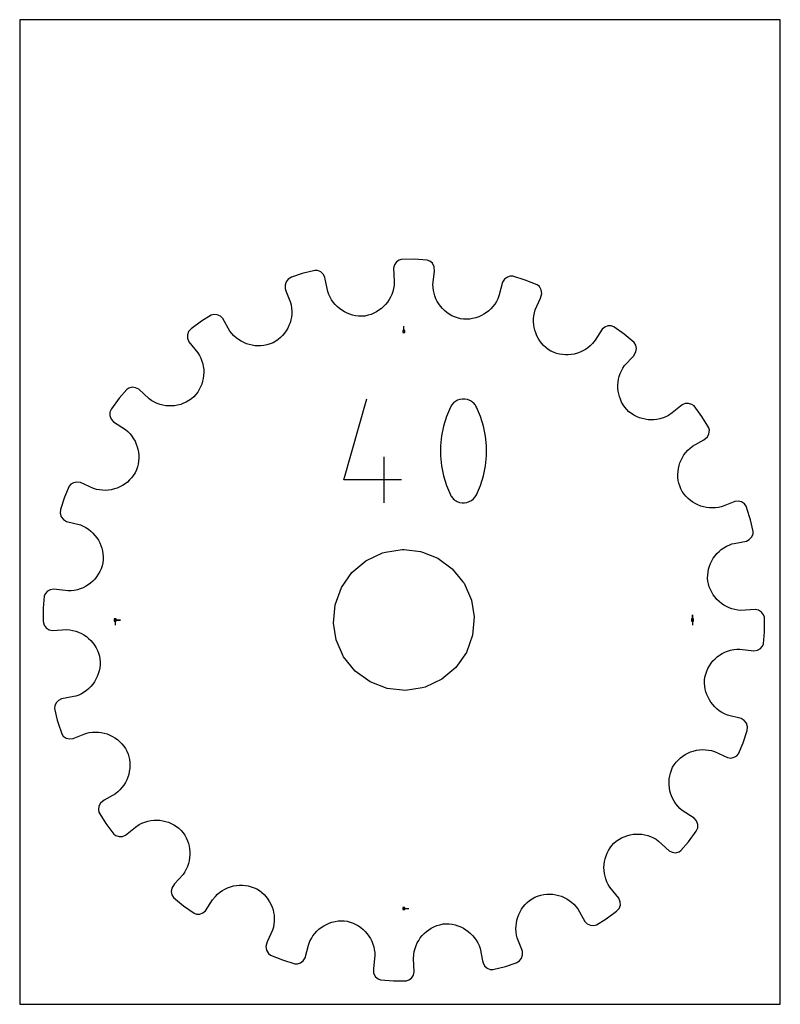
# Model space of a CAD drawing. Extents: x 0 to 216, y 0 to 279.
import ezdxf

# ---------------------------------------------------------------- set-up
doc = ezdxf.new("R2010")
doc.units = 0

msp = doc.modelspace()

# ---------------------------------------------------------------- linework, layer by layer
at = {"layer": 'annotation', "color": 1}
for p, q in [((109.051908, 190.959435), (109.051908, 192.388185)), ((92.012088, 148.860499), (98.551373, 171.794228)), ((123.128209, 170.631632), (122.653787, 170.092166)), ((123.680669, 171.072299), (123.128209, 170.631632)), ((124.295458, 171.408946), (123.680669, 171.072299)), ((124.956869, 171.636352), (124.295458, 171.408946)), ((125.649194, 171.749296), (124.956869, 171.636352)), ((126.356724, 171.742558), (125.649194, 171.749296)), ((127.063753, 171.610917), (126.356724, 171.742558)), ((127.754571, 171.349153), (127.063753, 171.610917)), ((128.019027, 171.210183), (127.754571, 171.349153)), ((127.754571, 171.349153), (127.754571, 171.349153)), ((128.272798, 171.050558), (128.019027, 171.210183)), ((128.514652, 170.871542), (128.272798, 171.050558)), ((128.743354, 170.674398), (128.514652, 170.871542)), ((128.957672, 170.460389), (128.743354, 170.674398)), ((129.156374, 170.230778), (128.957672, 170.460389)), ((122.273112, 169.459122), (121.142682, 166.800796)), ((122.653787, 170.092166), (122.273112, 169.459122)), ((122.273112, 169.459122), (122.273112, 169.459122)), ((129.338227, 169.98683), (129.156374, 170.230778)), ((129.501996, 169.729806), (129.338227, 169.98683)), ((129.646451, 169.460971), (129.501996, 169.729806)), ((130.78236, 166.797166), (129.646451, 169.460971)), ((129.646451, 169.460971), (129.646451, 169.460971)), ((121.142682, 166.800796), (120.29486, 164.065376)), ((131.634291, 164.057636), (130.78236, 166.797166)), ((120.29486, 164.065376), (119.729645, 161.274673)), ((132.202246, 161.264194), (131.634291, 164.057636)), ((119.729645, 161.274673), (119.447038, 158.4505)), ((132.486223, 158.438651), (132.202246, 161.264194)), ((119.447038, 158.4505), (119.447038, 155.614668)), ((132.486223, 155.602818), (132.486223, 158.438651)), ((103.478028, 142.30457), (103.478028, 155.401633)), ((119.447038, 155.614668), (119.729645, 152.788987)), ((132.202246, 152.778508), (132.486223, 155.602818)), ((119.729645, 152.788987), (120.29486, 149.995271)), ((131.634291, 149.987531), (132.202246, 152.778508)), ((108.38619, 148.860499), (92.012088, 148.860499)), ((120.29486, 149.995271), (121.142682, 147.25533)), ((130.78236, 147.2517), (131.634291, 149.987531)), ((121.142682, 147.25533), (122.273112, 144.590977)), ((129.646451, 144.592826), (130.78236, 147.2517)), ((122.273112, 144.590977), (122.273112, 144.590977)), ((122.273112, 144.590977), (122.417041, 144.322677)), ((122.417041, 144.322677), (122.579601, 144.066935)), ((122.579601, 144.066935), (122.760106, 143.824526)), ((122.760106, 143.824526), (122.957872, 143.596227)), ((122.957872, 143.596227), (123.172213, 143.382814)), ((123.172213, 143.382814), (123.402445, 143.185064)), ((123.402445, 143.185064), (123.647883, 143.003752)), ((123.647883, 143.003752), (123.907841, 142.839655)), ((123.907841, 142.839655), (124.181636, 142.693549)), ((124.181636, 142.693549), (124.181636, 142.693549)), ((124.181636, 142.693549), (124.867012, 142.437337)), ((126.964786, 142.421469), (127.624957, 142.649801)), ((127.624957, 142.649801), (128.239099, 142.986293)), ((128.239099, 142.986293), (128.791323, 143.425755)), ((128.791323, 143.425755), (129.265737, 143.962996)), ((129.265737, 143.962996), (129.646451, 144.592826)), ((129.646451, 144.592826), (129.646451, 144.592826)), ((124.867012, 142.437337), (125.569923, 142.310047)), ((125.569923, 142.310047), (126.274478, 142.306488)), ((126.274478, 142.306488), (126.964786, 142.421469)), ((27.144382, 109.051908), (28.573132, 109.051908)), ((27.144382, 109.051908), (28.573132, 109.051908)), ((28.573132, 109.051908), (27.144382, 109.051908)), ((27.144382, 109.051908), (27.144382, 107.623158)), ((190.959435, 109.051908), (190.959435, 110.480658)), ((190.959435, 109.051908), (190.959435, 110.480658)), ((190.959435, 110.480658), (190.959435, 109.051908)), ((190.959435, 109.051908), (190.959435, 107.623158)), ((109.051908, 27.144382), (110.480658, 27.144382))]:
    msp.add_line(p, q, dxfattribs=at)
at = {"layer": 'boundary', "color": 5}
for p, q in [((106.357188, 209.847677), (106.097206, 208.88107)), ((106.918877, 210.646445), (106.357188, 209.847677)), ((107.690297, 211.200627), (106.918877, 210.646445)), ((108.316122, 211.397854), (107.690297, 211.200627)), ((112.007266, 211.436317), (108.316122, 211.397854)), ((115.690053, 211.184952), (112.007266, 211.436317)), ((116.387554, 210.920202), (115.690053, 211.184952)), ((117.131107, 210.276567), (116.387554, 210.920202)), ((117.634733, 209.300976), (117.131107, 210.276567)), ((80.224227, 207.338126), (77.147447, 206.303324)), ((83.804152, 208.237609), (80.224227, 207.338126)), ((84.549344, 208.200872), (83.804152, 208.237609)), ((85.455806, 207.818905), (84.549344, 208.200872)), ((86.179901, 207.154709), (85.455806, 207.818905)), ((86.589128, 206.365811), (86.179901, 207.154709)), ((106.097206, 208.88107), (106.292604, 205.207564)), ((117.29808, 204.297562), (117.721563, 207.939365)), ((117.721563, 207.939365), (117.634733, 209.300976)), ((75.628877, 205.014745), (75.341369, 204.081423)), ((75.341369, 204.081423), (75.392871, 203.081911)), ((76.191536, 205.780282), (75.628877, 205.014745)), ((77.147447, 206.303324), (76.191536, 205.780282)), ((86.739365, 205.778523), (86.589128, 206.365811)), ((87.42592, 202.283934), (86.739365, 205.778523)), ((106.292604, 205.207564), (106.253101, 203.949648)), ((117.335469, 203.420135), (117.29808, 204.297562)), ((137.090738, 204.908174), (136.141386, 201.353995)), ((137.636425, 205.746686), (137.090738, 204.908174)), ((138.41794, 206.3335), (137.636425, 205.746686)), ((139.232808, 206.622774), (138.41794, 206.3335)), ((139.978733, 206.61607), (139.232808, 206.622774)), ((143.501194, 205.512085), (139.978733, 206.61607)), ((146.926119, 204.135072), (143.501194, 205.512085)), ((147.507544, 203.667504), (146.926119, 204.135072)), ((75.392871, 203.081911), (75.583654, 202.506514)), ((75.583654, 202.506514), (76.893435, 199.194721)), ((87.724566, 201.455901), (87.42592, 202.283934)), ((88.089232, 200.668622), (87.724566, 201.455901)), ((105.609965, 201.45923), (105.261834, 200.688976)), ((105.893378, 202.261927), (105.609965, 201.45923)), ((106.1089, 203.093377), (105.893378, 202.261927)), ((106.253101, 203.949648), (106.1089, 203.093377)), ((117.447616, 202.561284), (117.335469, 203.420135)), ((117.601724, 201.822147), (117.447616, 202.561284)), ((117.846497, 201.007576), (117.601724, 201.822147)), ((136.141386, 201.353995), (135.71514, 200.16981)), ((148.039623, 202.709808), (147.507544, 203.667504)), ((147.855153, 200.420356), (148.193257, 201.742164)), ((148.193257, 201.742164), (148.039623, 202.709808)), ((76.893435, 199.194721), (77.065157, 198.440211)), ((77.065157, 198.440211), (77.192293, 197.581206)), ((88.515598, 199.923697), (88.089232, 200.668622)), ((89.000158, 199.224561), (88.515598, 199.923697)), ((89.538986, 198.573365), (89.000158, 199.224561)), ((90.12785, 197.972416), (89.538986, 198.573365)), ((103.858629, 198.604927), (103.282021, 197.998117)), ((104.382885, 199.258052), (103.858629, 198.604927)), ((104.851824, 199.954269), (104.382885, 199.258052)), ((105.261834, 200.688976), (104.851824, 199.954269)), ((118.157486, 200.221479), (117.846497, 201.007576)), ((118.532056, 199.468344), (118.157486, 200.221479)), ((118.967004, 198.750674), (118.532056, 199.468344)), ((119.4599, 198.073614), (118.967004, 198.750674)), ((134.851302, 198.675728), (134.33379, 198.000024)), ((135.313274, 199.400062), (134.851302, 198.675728)), ((135.71514, 200.16981), (135.313274, 199.400062)), ((146.326847, 197.087444), (147.855153, 200.420356)), ((54.389967, 195.58113), (51.63987, 193.856253)), ((55.109992, 195.77677), (54.389967, 195.58113)), ((56.089866, 195.693421), (55.109992, 195.77677)), ((56.983635, 195.285447), (56.089866, 195.693421)), ((77.22284, 195.872953), (77.129742, 195.032541)), ((77.192293, 197.581206), (77.244222, 196.723936)), ((77.244222, 196.723936), (77.22284, 195.872953)), ((90.763228, 197.424411), (90.12785, 197.972416)), ((91.441083, 196.932293), (90.763228, 197.424411)), ((92.15788, 196.498775), (91.441083, 196.932293)), ((92.909261, 196.125478), (92.15788, 196.498775)), ((93.691575, 195.815903), (92.909261, 196.125478)), ((94.501037, 195.572138), (93.691575, 195.815903)), ((99.719818, 195.775596), (98.893149, 195.517799)), ((100.512437, 196.100134), (99.719818, 195.775596)), ((101.268041, 196.488282), (100.512437, 196.100134)), ((101.983412, 196.935995), (101.268041, 196.488282)), ((102.655967, 197.440598), (101.983412, 196.935995)), ((103.282021, 197.998117), (102.655967, 197.440598)), ((120.007099, 197.43914), (119.4599, 198.073614)), ((120.606576, 196.852169), (120.007099, 197.43914)), ((121.255047, 196.316021), (120.606576, 196.852169)), ((121.949462, 195.833881), (121.255047, 196.316021)), ((122.687233, 195.410206), (121.949462, 195.833881)), ((131.786378, 195.826761), (131.050251, 195.427597)), ((132.486735, 196.285996), (131.786378, 195.826761)), ((133.147521, 196.802815), (132.486735, 196.285996)), ((133.764516, 197.374959), (133.147521, 196.802815)), ((134.33379, 198.000024), (133.764516, 197.374959)), ((145.932378, 195.389794), (146.09128, 196.241458)), ((146.09128, 196.241458), (146.326847, 197.087444)), ((51.63987, 193.856253), (48.656577, 191.684355)), ((57.703574, 194.576059), (56.983635, 195.285447)), ((59.674132, 191.03791), (57.703574, 194.576059)), ((76.736078, 193.400496), (76.439333, 192.617401)), ((76.967108, 194.206886), (76.736078, 193.400496)), ((77.129742, 195.032541), (76.967108, 194.206886)), ((95.333662, 195.397105), (94.501037, 195.572138)), ((96.18587, 195.293528), (95.333662, 195.397105)), ((97.053169, 195.263094), (96.18587, 195.293528)), ((97.931842, 195.308602), (97.053169, 195.263094)), ((98.893149, 195.517799), (97.931842, 195.308602)), ((123.465423, 195.04811), (122.687233, 195.410206)), ((124.281137, 194.751484), (123.465423, 195.04811)), ((125.131199, 194.523565), (124.281137, 194.751484)), ((126.005058, 194.427176), (125.131199, 194.523565)), ((126.872354, 194.408158), (126.005058, 194.427176)), ((127.728247, 194.463069), (126.872354, 194.408158)), ((128.569029, 194.590141), (127.728247, 194.463069)), ((129.487033, 194.818818), (128.569029, 194.590141)), ((130.282506, 195.090807), (129.487033, 194.818818)), ((131.050251, 195.427597), (130.282506, 195.090807)), ((145.838424, 193.687809), (145.848628, 194.537079)), ((145.899873, 192.845489), (145.838424, 193.687809)), ((145.848628, 194.537079), (145.932378, 195.389794)), ((146.031261, 192.014855), (145.899873, 192.845489)), ((47.908784, 190.891735), (47.61068, 189.989891)), ((48.656577, 191.684355), (47.908784, 190.891735)), ((60.214079, 190.342969), (59.674132, 191.03791)), ((60.804286, 189.706601), (60.214079, 190.342969)), ((75.171606, 190.450545), (74.629759, 189.803255)), ((75.655446, 191.138017), (75.171606, 190.450545)), ((76.078564, 191.861762), (75.655446, 191.138017)), ((76.439333, 192.617401), (76.078564, 191.861762)), ((146.200151, 191.296406), (146.031261, 192.014855)), ((146.459647, 190.500415), (146.200151, 191.296406)), ((146.784344, 189.728123), (146.459647, 190.500415)), ((165.339566, 191.552091), (163.338367, 188.465198)), ((166.117951, 192.18132), (165.339566, 191.552091)), ((166.923699, 192.494306), (166.117951, 192.18132)), ((167.906655, 192.520868), (166.923699, 192.494306)), ((168.614142, 192.284138), (167.906655, 192.520868)), ((171.622941, 190.145588), (168.614142, 192.284138)), ((174.45465, 187.777479), (171.622941, 190.145588)), ((47.61068, 189.989891), (47.625475, 189.013329)), ((47.625475, 189.013329), (48.031551, 187.96665)), ((48.031551, 187.96665), (50.611716, 184.845287)), ((61.43959, 189.130487), (60.804286, 189.706601)), ((62.116419, 188.615049), (61.43959, 189.130487)), ((62.830319, 188.161894), (62.116419, 188.615049)), ((63.575996, 187.772464), (62.830319, 188.161894)), ((64.349559, 187.447972), (63.575996, 187.772464)), ((65.146261, 187.189493), (64.349559, 187.447972)), ((71.098871, 187.373605), (70.165423, 187.09639)), ((71.913667, 187.70339), (71.098871, 187.373605)), ((72.670838, 188.146628), (71.913667, 187.70339)), ((73.377228, 188.647118), (72.670838, 188.146628)), ((74.031095, 189.200614), (73.377228, 188.647118)), ((74.629759, 189.803255), (74.031095, 189.200614)), ((147.172794, 188.984145), (146.784344, 189.728123)), ((147.624015, 188.274311), (147.172794, 188.984145)), ((148.135382, 187.60085), (147.624015, 188.274311)), ((148.706239, 186.970191), (148.135382, 187.60085)), ((162.567258, 187.470975), (161.947129, 186.863022)), ((163.338367, 188.465198), (162.567258, 187.470975)), ((174.890165, 187.037903), (174.45465, 187.777479)), ((50.611716, 184.845287), (51.062288, 184.089799)), ((65.962164, 186.998192), (65.146261, 187.189493)), ((66.79205, 186.875624), (65.962164, 186.998192)), ((67.631921, 186.82283), (66.79205, 186.875624)), ((68.477194, 186.841175), (67.631921, 186.82283)), ((69.323213, 186.931912), (68.477194, 186.841175)), ((70.165423, 187.09639), (69.323213, 186.931912)), ((149.334271, 186.385111), (148.706239, 186.970191)), ((150.018275, 185.850843), (149.334271, 186.385111)), ((150.756308, 185.371492), (150.018275, 185.850843)), ((151.558063, 185.010226), (150.756308, 185.371492)), ((152.37652, 184.723508), (151.558063, 185.010226)), ((153.207592, 184.511286), (152.37652, 184.723508)), ((154.04656, 184.372344), (153.207592, 184.511286)), ((157.390912, 184.528789), (156.565679, 184.384857)), ((158.296584, 184.774716), (157.390912, 184.528789)), ((159.084903, 185.062292), (158.296584, 184.774716)), ((159.848395, 185.415654), (159.084903, 185.062292)), ((160.583085, 185.834413), (159.848395, 185.415654)), ((161.284061, 186.316956), (160.583085, 185.834413)), ((161.947129, 186.863022), (161.284061, 186.316956)), ((174.190444, 183.957785), (174.920158, 185.109949)), ((175.073331, 186.078078), (174.890165, 187.037903)), ((174.920158, 185.109949), (175.073331, 186.078078)), ((51.062288, 184.089799), (51.440379, 183.308875)), ((51.440379, 183.308875), (51.746197, 182.50704)), ((51.746197, 182.50704), (51.951893, 181.787748)), ((51.951893, 181.787748), (52.122795, 180.95984)), ((154.889092, 184.305998), (154.04656, 184.372344)), ((155.730328, 184.310351), (154.889092, 184.305998)), ((156.565679, 184.384857), (155.730328, 184.310351)), ((171.707047, 181.260196), (174.190444, 183.957785)), ((52.122795, 180.95984), (52.222861, 180.124476)), ((52.25289, 179.285899), (52.212373, 178.449622)), ((52.222861, 180.124476), (52.25289, 179.285899)), ((170.191662, 178.177611), (170.464097, 178.98228)), ((170.464097, 178.98228), (170.807381, 179.767615)), ((170.807381, 179.767615), (171.221673, 180.528489)), ((171.221673, 180.528489), (171.707047, 181.260196)), ((51.923941, 176.8004), (51.676179, 175.997142)), ((52.102891, 177.619384), (51.923941, 176.8004)), ((52.212373, 178.449622), (52.102891, 177.619384)), ((169.797106, 175.690693), (169.858234, 176.526921)), ((169.858234, 176.526921), (169.989641, 177.35726)), ((169.989641, 177.35726), (170.191662, 178.177611)), ((30.401592, 174.50391), (28.243761, 171.964371)), ((30.950468, 174.863197), (30.401592, 174.50391)), ((31.907935, 175.086862), (30.950468, 174.863197)), ((32.884959, 174.974642), (31.907935, 175.086862)), ((33.788215, 174.522765), (32.884959, 174.974642)), ((36.755828, 171.766603), (33.788215, 174.522765)), ((50.527019, 173.727454), (50.009672, 173.03317)), ((50.977478, 174.455964), (50.527019, 173.727454)), ((51.36108, 175.213865), (50.977478, 174.455964)), ((51.676179, 175.997142), (51.36108, 175.213865)), ((169.805866, 174.853332), (169.797106, 175.690693)), ((169.884448, 174.019444), (169.805866, 174.853332)), ((170.032784, 173.193725), (169.884448, 174.019444)), ((28.243761, 171.964371), (26.077532, 168.976924)), ((37.483951, 171.272658), (36.755828, 171.766603)), ((38.241798, 170.849803), (37.483951, 171.272658)), ((39.024753, 170.497968), (38.241798, 170.849803)), ((39.827445, 170.217047), (39.024753, 170.497968)), ((46.518011, 170.537729), (45.722521, 170.25075)), ((47.291424, 170.89374), (46.518011, 170.537729)), ((48.038525, 171.318473), (47.291424, 170.89374)), ((48.753617, 171.812152), (48.038525, 171.318473)), ((49.426223, 172.377668), (48.753617, 171.812152)), ((50.009672, 173.03317), (49.426223, 172.377668)), ((170.217152, 172.477525), (170.032784, 173.193725)), ((170.495802, 171.679431), (170.217152, 172.477525)), ((170.843532, 170.902931), (170.495802, 171.679431)), ((171.259943, 170.152032), (170.843532, 170.902931)), ((188.895032, 170.471716), (188.078589, 170.120429)), ((189.876155, 170.526669), (188.895032, 170.471716)), ((190.819445, 170.248567), (189.876155, 170.526669)), ((25.611493, 167.99196), (25.606308, 167.042218)), ((26.077532, 168.976924), (25.611493, 167.99196)), ((40.646533, 170.006509), (39.827445, 170.217047)), ((41.476092, 169.866621), (40.646533, 170.006509)), ((42.312118, 169.797065), (41.476092, 169.866621)), ((43.14983, 169.797405), (42.312118, 169.797065)), ((43.984626, 169.867576), (43.14983, 169.797405)), ((44.811897, 170.007507), (43.984626, 169.867576)), ((45.722521, 170.25075), (44.811897, 170.007507)), ((171.745375, 169.432641), (171.259943, 170.152032)), ((172.299203, 168.748902), (171.745375, 169.432641)), ((172.949963, 168.157497), (172.299203, 168.748902)), ((173.640049, 167.632079), (172.949963, 168.157497)), ((185.221642, 167.803201), (184.180891, 167.095856)), ((188.078589, 170.120429), (185.221642, 167.803201)), ((191.419, 169.804569), (190.819445, 170.248567)), ((193.619764, 166.841), (191.419, 169.804569)), ((25.606308, 167.042218), (25.965408, 166.007478)), ((25.965408, 166.007478), (26.632114, 165.247991)), ((26.632114, 165.247991), (30.050827, 163.076547)), ((174.364959, 167.17359), (173.640049, 167.632079)), ((175.119719, 166.781706), (174.364959, 167.17359)), ((175.900526, 166.458511), (175.119719, 166.781706)), ((176.701825, 166.202464), (175.900526, 166.458511)), ((177.519372, 166.015127), (176.701825, 166.202464)), ((178.348833, 165.897355), (177.519372, 166.015127)), ((179.184749, 165.848324), (178.348833, 165.897355)), ((180.023652, 165.869919), (179.184749, 165.848324)), ((180.85985, 165.961457), (180.023652, 165.869919)), ((181.689129, 166.123722), (180.85985, 165.961457)), ((182.60372, 166.394493), (181.689129, 166.123722)), ((183.403035, 166.709026), (182.60372, 166.394493)), ((184.180891, 167.095856), (183.403035, 166.709026)), ((195.34464, 164.090903), (193.619764, 166.841)), ((30.050827, 163.076547), (30.71264, 162.497432)), ((30.71264, 162.497432), (31.313208, 161.871679)), ((195.604719, 163.627033), (195.34464, 164.090903)), ((195.766721, 162.875677), (195.604719, 163.627033)), ((195.64423, 161.906185), (195.766721, 162.875677)), ((31.313208, 161.871679), (31.851801, 161.203495)), ((31.851801, 161.203495), (32.32666, 160.498024)), ((32.32666, 160.498024), (32.737727, 159.759327)), ((32.737727, 159.759327), (33.083177, 158.992435)), ((190.954118, 158.364581), (194.14945, 160.162645)), ((194.14945, 160.162645), (195.199913, 161.033375)), ((195.199913, 161.033375), (195.64423, 161.906185)), ((33.083177, 158.992435), (33.362818, 158.201179)), ((33.362818, 158.201179), (33.549441, 157.488609)), ((33.549441, 157.488609), (33.701605, 156.665181)), ((33.701605, 156.665181), (33.784483, 155.83105)), ((188.560411, 155.901319), (189.068339, 156.582619)), ((189.068339, 156.582619), (189.637137, 157.22293)), ((189.637137, 157.22293), (190.266239, 157.818574)), ((190.266239, 157.818574), (190.954118, 158.364581)), ((33.739472, 154.148147), (33.609283, 153.30875)), ((33.797294, 154.990524), (33.739472, 154.148147)), ((33.784483, 155.83105), (33.797294, 154.990524)), ((187.416806, 153.658196), (187.733339, 154.434549)), ((187.733339, 154.434549), (188.114939, 155.183589)), ((188.114939, 155.183589), (188.560411, 155.901319)), ((33.128161, 151.656747), (32.775884, 150.852979)), ((33.405897, 152.476726), (33.128161, 151.656747)), ((33.609283, 153.30875), (33.405897, 152.476726)), ((186.825042, 150.369978), (186.869258, 151.2105)), ((186.869258, 151.2105), (186.983414, 152.04159)), ((186.983414, 152.04159), (187.166427, 152.859179)), ((187.166427, 152.859179), (187.416806, 153.658196)), ((16.241163, 148.211439), (15.277859, 148.016066)), ((17.240474, 148.060645), (16.241163, 148.211439)), ((30.579008, 148.204212), (29.910707, 147.685673)), ((31.204172, 148.781963), (30.579008, 148.204212)), ((31.783125, 149.416744), (31.204172, 148.781963)), ((32.310771, 150.107263), (31.783125, 149.416744)), ((32.775884, 150.852979), (32.310771, 150.107263)), ((186.852116, 149.524615), (186.825042, 150.369978)), ((186.951744, 148.679055), (186.852116, 149.524615)), ((187.125232, 147.837792), (186.951744, 148.679055)), ((14.025122, 146.996224), (12.757764, 143.914151)), ((14.537782, 147.568859), (14.025122, 146.996224)), ((15.277859, 148.016066), (14.537782, 147.568859)), ((20.91446, 146.356367), (17.240474, 148.060645)), ((21.759694, 146.111535), (20.91446, 146.356367)), ((22.611164, 145.943549), (21.759694, 146.111535)), ((23.464246, 145.850902), (22.611164, 145.943549)), ((24.314283, 145.832034), (23.464246, 145.850902)), ((25.157949, 145.885034), (24.314283, 145.832034)), ((25.990459, 146.008105), (25.157949, 145.885034)), ((26.903386, 146.23144), (25.990459, 146.008105)), ((27.69652, 146.498797), (26.903386, 146.23144)), ((28.465398, 146.831182), (27.69652, 146.498797)), ((29.205259, 147.2272), (28.465398, 146.831182)), ((29.910707, 147.685673), (29.205259, 147.2272)), ((187.335602, 147.104041), (187.125232, 147.837792)), ((187.650787, 146.28218), (187.335602, 147.104041)), ((188.087059, 145.51891), (187.650787, 146.28218)), ((188.581103, 144.806228), (188.087059, 145.51891)), ((12.757764, 143.914151), (11.620859, 140.403451)), ((189.128608, 144.145729), (188.581103, 144.806228)), ((189.725799, 143.54023), (189.128608, 144.145729)), ((190.368189, 142.991429), (189.725799, 143.54023)), ((191.051223, 142.50029), (190.368189, 142.991429)), ((191.771059, 142.069681), (191.051223, 142.50029)), ((202.960579, 142.699741), (199.648785, 141.38996)), ((203.966868, 142.792666), (202.960579, 142.699741)), ((204.916951, 142.542044), (203.966868, 142.792666)), ((205.728022, 141.985505), (204.916951, 142.542044)), ((11.620859, 140.403451), (11.481851, 139.322747)), ((192.523326, 141.701214), (191.771059, 142.069681)), ((193.303555, 141.396587), (192.523326, 141.701214)), ((194.107555, 141.157325), (193.303555, 141.396587)), ((194.931371, 140.98634), (194.107555, 141.157325)), ((195.770446, 140.884618), (194.931371, 140.98634)), ((196.620602, 140.854422), (195.770446, 140.884618)), ((197.477615, 140.897321), (196.620602, 140.854422)), ((198.336763, 141.015115), (197.477615, 140.897321)), ((199.091273, 141.186838), (198.336763, 141.015115)), ((199.648785, 141.38996), (199.091273, 141.186838)), ((206.161447, 141.378212), (205.728022, 141.985505)), ((207.196249, 138.301433), (206.161447, 141.378212)), ((11.481851, 139.322747), (11.809977, 138.306217)), ((11.809977, 138.306217), (12.432149, 137.544593)), ((12.432149, 137.544593), (13.300322, 137.028512)), ((13.300322, 137.028512), (17.222766, 136.019756)), ((207.44658, 137.447944), (207.196249, 138.301433)), ((208.23318, 134.209814), (207.44658, 137.447944)), ((17.222766, 136.019756), (18.031522, 135.673375)), ((18.031522, 135.673375), (18.795922, 135.263902)), ((18.795922, 135.263902), (19.514762, 134.794733)), ((19.514762, 134.794733), (20.184552, 134.270592)), ((20.184552, 134.270592), (20.803485, 133.695131)), ((208.154817, 133.445177), (208.23318, 134.209814)), ((20.803485, 133.695131), (21.369214, 133.072441)), ((21.369214, 133.072441), (21.879327, 132.406431)), ((21.879327, 132.406431), (22.331586, 131.701365)), ((22.331586, 131.701365), (22.723471, 130.960979)), ((202.763061, 130.772027), (206.25765, 131.458581)), ((206.25765, 131.458581), (207.046547, 131.867808)), ((207.046547, 131.867808), (207.73882, 132.560704)), ((207.73882, 132.560704), (208.154817, 133.445177)), ((22.723471, 130.960979), (23.052707, 130.189483)), ((23.052707, 130.189483), (23.316847, 129.390723)), ((23.316847, 129.390723), (23.489943, 128.668104)), ((23.489943, 128.668104), (23.625426, 127.829624)), ((198.500906, 128.493829), (199.146043, 129.03869)), ((199.146043, 129.03869), (199.839399, 129.529793)), ((199.839399, 129.529793), (200.578803, 129.963176)), ((200.578803, 129.963176), (201.360976, 130.335282)), ((201.360976, 130.335282), (202.184095, 130.641888)), ((202.184095, 130.641888), (202.763061, 130.772027)), ((23.678934, 126.109631), (23.591874, 125.236564)), ((23.625426, 127.829624), (23.689038, 126.975553)), ((23.689038, 126.975553), (23.678934, 126.109631)), ((196.088152, 125.10023), (196.453765, 125.85534)), ((196.453765, 125.85534), (196.880022, 126.576307)), ((196.880022, 126.576307), (197.365074, 127.258857)), ((197.365074, 127.258857), (197.906341, 127.899357)), ((197.906341, 127.899357), (198.500906, 128.493829)), ((23.091472, 123.563777), (22.73727, 122.781062)), ((23.379814, 124.383633), (23.091472, 123.563777)), ((23.591874, 125.236564), (23.379814, 124.383633)), ((195.384617, 122.667401), (195.551033, 123.502387)), ((195.551033, 123.502387), (195.786511, 124.314642)), ((195.786511, 124.314642), (196.088152, 125.10023)), ((21.316293, 120.684765), (20.73545, 120.079381)), ((21.845929, 121.338776), (21.316293, 120.684765)), ((22.32102, 122.038418), (21.845929, 121.338776)), ((22.73727, 122.781062), (22.32102, 122.038418)), ((195.268581, 120.944703), (195.289858, 121.813373)), ((195.330195, 120.068144), (195.268581, 120.944703)), ((195.289858, 121.813373), (195.384617, 122.667401)), ((8.682621, 117.614804), (7.930385, 117.189428)), ((9.679682, 117.780093), (8.682621, 117.614804)), ((13.700195, 117.294664), (9.679682, 117.780093)), ((15.441193, 117.426487), (14.579824, 117.32299)), ((16.379886, 117.631237), (15.441193, 117.426487)), ((17.191024, 117.883995), (16.379886, 117.631237)), ((17.973146, 118.202649), (17.191024, 117.883995)), ((18.722005, 118.5845), (17.973146, 118.202649)), ((19.434779, 119.026434), (18.722005, 118.5845)), ((20.106705, 119.525878), (19.434779, 119.026434)), ((20.73545, 120.079381), (20.106705, 119.525878)), ((195.487691, 119.310833), (195.330195, 120.068144)), ((195.737397, 118.4801), (195.487691, 119.310833)), ((196.054203, 117.683067), (195.737397, 118.4801)), ((196.435134, 116.922646), (196.054203, 117.683067)), ((6.950787, 115.774154), (6.697808, 112.451315)), ((7.26122, 116.477207), (6.950787, 115.774154)), ((7.930385, 117.189428), (7.26122, 116.477207)), ((14.579824, 117.32299), (13.700195, 117.294664)), ((196.875929, 116.202169), (196.435134, 116.922646)), ((197.374097, 115.524049), (196.875929, 116.202169)), ((197.92563, 114.892075), (197.374097, 115.524049)), ((198.526812, 114.309198), (197.92563, 114.892075)), ((6.697808, 112.451315), (6.701325, 108.761178)), ((199.174671, 113.778325), (198.526812, 114.309198)), ((199.866204, 113.302324), (199.174671, 113.778325)), ((200.596582, 112.884894), (199.866204, 113.302324)), ((201.362871, 112.529005), (200.596582, 112.884894)), ((202.162041, 112.237458), (201.362871, 112.529005)), ((202.990462, 112.013372), (202.162041, 112.237458)), ((203.844, 111.86031), (202.990462, 112.013372)), ((204.720204, 111.78074), (203.844, 111.86031)), ((208.762199, 112.033464), (204.720204, 111.78074)), ((209.74807, 111.810752), (208.762199, 112.033464)), ((210.574172, 111.278941), (209.74807, 111.810752)), ((211.173586, 110.499323), (210.574172, 111.278941)), ((211.370813, 109.873499), (211.173586, 110.499323)), ((211.402492, 109.342639), (211.370813, 109.873499)), ((211.406009, 105.652502), (211.402492, 109.342639)), ((6.701325, 108.761178), (6.733004, 108.230318)), ((6.733004, 108.230318), (6.930231, 107.604494)), ((6.930231, 107.604494), (7.529645, 106.824876)), ((7.529645, 106.824876), (8.355746, 106.293065)), ((8.355746, 106.293065), (9.341617, 106.070352)), ((9.341617, 106.070352), (13.383613, 106.323076)), ((13.383613, 106.323076), (14.259817, 106.243507)), ((14.259817, 106.243507), (15.113355, 106.090445)), ((15.113355, 106.090445), (15.941776, 105.866359)), ((15.941776, 105.866359), (16.740946, 105.574812)), ((16.740946, 105.574812), (17.507235, 105.218923)), ((17.507235, 105.218923), (18.237612, 104.801492)), ((18.237612, 104.801492), (18.929146, 104.325491)), ((18.929146, 104.325491), (19.577005, 103.794619)), ((19.577005, 103.794619), (20.178187, 103.211741)), ((211.15303, 102.329663), (211.406009, 105.652502)), ((20.178187, 103.211741), (20.72972, 102.579768)), ((20.72972, 102.579768), (21.227888, 101.901648)), ((21.227888, 101.901648), (21.668683, 101.18117)), ((21.668683, 101.18117), (22.049613, 100.42075)), ((201.723931, 100.472579), (202.662624, 100.67733)), ((202.662624, 100.67733), (203.523993, 100.780827)), ((203.523993, 100.780827), (204.403622, 100.809153)), ((204.403622, 100.809153), (208.424135, 100.323724)), ((209.421196, 100.489013), (210.173432, 100.914389)), ((210.173432, 100.914389), (210.842597, 101.62661)), ((210.842597, 101.62661), (211.15303, 102.329663)), ((22.049613, 100.42075), (22.36642, 99.623717)), ((22.36642, 99.623717), (22.616126, 98.792984)), ((22.616126, 98.792984), (22.773622, 98.035673)), ((22.773622, 98.035673), (22.835236, 97.159114)), ((196.787524, 97.419052), (197.368366, 98.024436)), ((197.368366, 98.024436), (197.997113, 98.577939)), ((197.997113, 98.577939), (198.669038, 99.077382)), ((198.669038, 99.077382), (199.381811, 99.519317)), ((199.381811, 99.519317), (200.13067, 99.901167)), ((200.13067, 99.901167), (200.912793, 100.219822)), ((200.912793, 100.219822), (201.723931, 100.472579)), ((208.424135, 100.323724), (209.421196, 100.489013)), ((22.7192, 95.436416), (22.552784, 94.60143)), ((22.813959, 96.290444), (22.7192, 95.436416)), ((22.835236, 97.159114), (22.813959, 96.290444)), ((195.012345, 94.540039), (195.366546, 95.322754)), ((195.366546, 95.322754), (195.782797, 96.065399)), ((195.782797, 96.065399), (196.257888, 96.765041)), ((196.257888, 96.765041), (196.787524, 97.419052)), ((21.650052, 92.248477), (21.223795, 91.527509)), ((22.015665, 93.003587), (21.650052, 92.248477)), ((22.317305, 93.789175), (22.015665, 93.003587)), ((22.552784, 94.60143), (22.317305, 93.789175)), ((194.424883, 91.994185), (194.511943, 92.867253)), ((194.511943, 92.867253), (194.724003, 93.720184)), ((194.724003, 93.720184), (195.012345, 94.540039)), ((19.602911, 89.609987), (18.957773, 89.065127)), ((20.197476, 90.20446), (19.602911, 89.609987)), ((20.738743, 90.844959), (20.197476, 90.20446)), ((21.223795, 91.527509), (20.738743, 90.844959)), ((194.414779, 91.128264), (194.424883, 91.994185)), ((194.478391, 90.274193), (194.414779, 91.128264)), ((194.613873, 89.435713), (194.478391, 90.274193)), ((194.78697, 88.713094), (194.613873, 89.435713)), ((11.846168, 86.645235), (11.05727, 86.236009)), ((15.340756, 87.331789), (11.846168, 86.645235)), ((15.919722, 87.461929), (15.340756, 87.331789)), ((16.742841, 87.768535), (15.919722, 87.461929)), ((17.525014, 88.140641), (16.742841, 87.768535)), ((18.264418, 88.574024), (17.525014, 88.140641)), ((18.957773, 89.065127), (18.264418, 88.574024)), ((195.05111, 87.914333), (194.78697, 88.713094)), ((195.380346, 87.142838), (195.05111, 87.914333)), ((195.772231, 86.402452), (195.380346, 87.142838)), ((9.949, 84.65864), (9.870637, 83.894003)), ((9.870637, 83.894003), (10.657237, 80.655873)), ((10.364997, 85.543113), (9.949, 84.65864)), ((11.05727, 86.236009), (10.364997, 85.543113)), ((196.224489, 85.697385), (195.772231, 86.402452)), ((196.734603, 85.031376), (196.224489, 85.697385)), ((197.300332, 84.408686), (196.734603, 85.031376)), ((197.919265, 83.833225), (197.300332, 84.408686)), ((198.589055, 83.309084), (197.919265, 83.833225)), ((199.307895, 82.839915), (198.589055, 83.309084)), ((200.072294, 82.430442), (199.307895, 82.839915)), ((200.881051, 82.08406), (200.072294, 82.430442)), ((204.803495, 81.075305), (200.881051, 82.08406)), ((205.671668, 80.559224), (204.803495, 81.075305)), ((10.657237, 80.655873), (10.907568, 79.802384)), ((10.907568, 79.802384), (11.942369, 76.725604)), ((206.29384, 79.797599), (205.671668, 80.559224)), ((206.621966, 78.78107), (206.29384, 79.797599)), ((206.482958, 77.700366), (206.621966, 78.78107)), ((11.942369, 76.725604), (12.375795, 76.118312)), ((12.375795, 76.118312), (13.186866, 75.561773)), ((13.186866, 75.561773), (14.136949, 75.311151)), ((15.143238, 75.404075), (18.455032, 76.713856)), ((18.455032, 76.713856), (19.012544, 76.916979)), ((19.012544, 76.916979), (19.767054, 77.088701)), ((19.767054, 77.088701), (20.626202, 77.206496)), ((20.626202, 77.206496), (21.483215, 77.249395)), ((21.483215, 77.249395), (22.333371, 77.219199)), ((22.333371, 77.219199), (23.172446, 77.117477)), ((23.172446, 77.117477), (23.996262, 76.946492)), ((23.996262, 76.946492), (24.800262, 76.70723)), ((24.800262, 76.70723), (25.580491, 76.402603)), ((25.580491, 76.402603), (26.332758, 76.034136)), ((26.332758, 76.034136), (27.052594, 75.603526)), ((27.052594, 75.603526), (27.735628, 75.112388)), ((205.346053, 74.189665), (206.482958, 77.700366)), ((14.136949, 75.311151), (15.143238, 75.404075)), ((27.735628, 75.112388), (28.378017, 74.563587)), ((28.378017, 74.563587), (28.975209, 73.958088)), ((28.975209, 73.958088), (29.522714, 73.297589)), ((29.522714, 73.297589), (30.016758, 72.584907)), ((204.078695, 71.107593), (205.346053, 74.189665)), ((30.016758, 72.584907), (30.45303, 71.821637)), ((30.45303, 71.821637), (30.768215, 70.999776)), ((30.768215, 70.999776), (30.978584, 70.266024)), ((30.978584, 70.266024), (31.152073, 69.424762)), ((186.899645, 69.321854), (187.524809, 69.899605)), ((187.524809, 69.899605), (188.193109, 70.418144)), ((188.193109, 70.418144), (188.898558, 70.876617)), ((188.898558, 70.876617), (189.638419, 71.272635)), ((189.638419, 71.272635), (190.407297, 71.60502)), ((190.407297, 71.60502), (191.200431, 71.872377)), ((191.200431, 71.872377), (192.113358, 72.095712)), ((192.113358, 72.095712), (192.945868, 72.218783)), ((192.945868, 72.218783), (193.789533, 72.271783)), ((193.789533, 72.271783), (194.639571, 72.252914)), ((194.639571, 72.252914), (195.492653, 72.160268)), ((195.492653, 72.160268), (196.344123, 71.992281)), ((196.344123, 71.992281), (197.189357, 71.747449)), ((197.189357, 71.747449), (200.863343, 70.043172)), ((200.863343, 70.043172), (201.862654, 69.892377)), ((201.862654, 69.892377), (202.825957, 70.087751)), ((202.825957, 70.087751), (203.566035, 70.534958)), ((203.566035, 70.534958), (204.078695, 71.107593)), ((31.152073, 69.424762), (31.251701, 68.579202)), ((31.278775, 67.733838), (31.234558, 66.893316)), ((31.251701, 68.579202), (31.278775, 67.733838)), ((184.975655, 66.447069), (185.327933, 67.250838)), ((185.327933, 67.250838), (185.793046, 67.996554)), ((185.793046, 67.996554), (186.320692, 68.687073)), ((186.320692, 68.687073), (186.899645, 69.321854)), ((30.687011, 64.445621), (30.370478, 63.669268)), ((30.93739, 65.244638), (30.687011, 64.445621)), ((31.120403, 66.062227), (30.93739, 65.244638)), ((31.234558, 66.893316), (31.120403, 66.062227)), ((184.364345, 63.95567), (184.494533, 64.795067)), ((184.494533, 64.795067), (184.697919, 65.627091)), ((184.697919, 65.627091), (184.975655, 66.447069)), ((29.035478, 61.521198), (28.46668, 60.880887)), ((29.543406, 62.202497), (29.035478, 61.521198)), ((29.988878, 62.920228), (29.543406, 62.202497)), ((30.370478, 63.669268), (29.988878, 62.920228)), ((184.306523, 63.113293), (184.364345, 63.95567)), ((184.319334, 62.272767), (184.306523, 63.113293)), ((184.402212, 61.438637), (184.319334, 62.272767)), ((27.149699, 59.739235), (23.954367, 57.941172)), ((27.837577, 60.285243), (27.149699, 59.739235)), ((28.46668, 60.880887), (27.837577, 60.285243)), ((184.554376, 60.615208), (184.402212, 61.438637)), ((184.740999, 59.902637), (184.554376, 60.615208)), ((185.02064, 59.111382), (184.740999, 59.902637)), ((185.36609, 58.34449), (185.02064, 59.111382)), ((22.459587, 56.197631), (22.337096, 55.228139)), ((22.903903, 57.070441), (22.459587, 56.197631)), ((23.954367, 57.941172), (22.903903, 57.070441)), ((185.777157, 57.605793), (185.36609, 58.34449)), ((186.252016, 56.900321), (185.777157, 57.605793)), ((186.790609, 56.232137), (186.252016, 56.900321)), ((187.391177, 55.606385), (186.790609, 56.232137)), ((22.337096, 55.228139), (22.499098, 54.476783)), ((22.499098, 54.476783), (22.759177, 54.012914)), ((22.759177, 54.012914), (24.484053, 51.262817)), ((188.05299, 55.02727), (187.391177, 55.606385)), ((191.471703, 52.855825), (188.05299, 55.02727)), ((24.484053, 51.262817), (26.684817, 48.299248)), ((30.025228, 47.983388), (32.882175, 50.300615)), ((32.882175, 50.300615), (33.922926, 51.007961)), ((33.922926, 51.007961), (34.700782, 51.394791)), ((34.700782, 51.394791), (35.500097, 51.709323)), ((35.500097, 51.709323), (36.414688, 51.980095)), ((36.414688, 51.980095), (37.243966, 52.14236)), ((37.243966, 52.14236), (38.080165, 52.233898)), ((38.080165, 52.233898), (38.919068, 52.255493)), ((38.919068, 52.255493), (39.754984, 52.206462)), ((39.754984, 52.206462), (40.584444, 52.08869)), ((40.584444, 52.08869), (41.401991, 51.901353)), ((41.401991, 51.901353), (42.203291, 51.645306)), ((42.203291, 51.645306), (42.984097, 51.322111)), ((42.984097, 51.322111), (43.738857, 50.930227)), ((43.738857, 50.930227), (44.463768, 50.471738)), ((44.463768, 50.471738), (45.153853, 49.94632)), ((192.138408, 52.096338), (191.471703, 52.855825)), ((192.497508, 51.061599), (192.138408, 52.096338)), ((192.492324, 50.111857), (192.497508, 51.061599)), ((26.684817, 48.299248), (27.284372, 47.85525)), ((27.284372, 47.85525), (28.227662, 47.577148)), ((28.227662, 47.577148), (29.208785, 47.632101)), ((29.208785, 47.632101), (30.025228, 47.983388)), ((45.153853, 49.94632), (45.804614, 49.354914)), ((45.804614, 49.354914), (46.358442, 48.671175)), ((46.358442, 48.671175), (46.843874, 47.951785)), ((46.843874, 47.951785), (47.260285, 47.200886)), ((170.812393, 47.210076), (171.585806, 47.566088)), ((171.585806, 47.566088), (172.381296, 47.853067)), ((172.381296, 47.853067), (173.29192, 48.09631)), ((173.29192, 48.09631), (174.119191, 48.23624)), ((174.119191, 48.23624), (174.953986, 48.306411)), ((174.953986, 48.306411), (175.791699, 48.306752)), ((175.791699, 48.306752), (176.627724, 48.237196)), ((176.627724, 48.237196), (177.457284, 48.097308)), ((177.457284, 48.097308), (178.276372, 47.88677)), ((178.276372, 47.88677), (179.079064, 47.605848)), ((179.079064, 47.605848), (179.862019, 47.254013)), ((189.860056, 46.139446), (192.026285, 49.126892)), ((192.026285, 49.126892), (192.492324, 50.111857)), ((47.260285, 47.200886), (47.608015, 46.424385)), ((47.608015, 46.424385), (47.886665, 45.626291)), ((47.886665, 45.626291), (48.071032, 44.910092)), ((48.071032, 44.910092), (48.219368, 44.084373)), ((167.576797, 44.376363), (168.094145, 45.070647)), ((168.094145, 45.070647), (168.677594, 45.726149)), ((168.677594, 45.726149), (169.3502, 46.291665)), ((169.3502, 46.291665), (170.065292, 46.785343)), ((170.065292, 46.785343), (170.812393, 47.210076)), ((179.862019, 47.254013), (180.619865, 46.831158)), ((180.619865, 46.831158), (181.347989, 46.337213)), ((181.347989, 46.337213), (184.315602, 43.581051)), ((187.702226, 43.599907), (189.860056, 46.139446)), ((48.219368, 44.084373), (48.297951, 43.250485)), ((48.306711, 42.413124), (48.245583, 41.576895)), ((48.297951, 43.250485), (48.306711, 42.413124)), ((166.179876, 41.303417), (166.427638, 42.106675)), ((166.427638, 42.106675), (166.742737, 42.889952)), ((166.742737, 42.889952), (167.126339, 43.647853)), ((167.126339, 43.647853), (167.576797, 44.376363)), ((184.315602, 43.581051), (185.218858, 43.129175)), ((185.218858, 43.129175), (186.195882, 43.016955)), ((186.195882, 43.016955), (187.153348, 43.24062)), ((187.153348, 43.24062), (187.702226, 43.599907)), ((47.63972, 39.121536), (47.296436, 38.336202)), ((47.912155, 39.926206), (47.63972, 39.121536)), ((48.114175, 40.746557), (47.912155, 39.926206)), ((48.245583, 41.576895), (48.114175, 40.746557)), ((165.850927, 38.817918), (165.891443, 39.654194)), ((165.891443, 39.654194), (166.000927, 40.484433)), ((166.000927, 40.484433), (166.179876, 41.303417)), ((46.39677, 36.843621), (43.913373, 34.146032)), ((46.882144, 37.575328), (46.39677, 36.843621)), ((47.296436, 38.336202), (46.882144, 37.575328)), ((165.880956, 37.979341), (165.850927, 38.817918)), ((165.981022, 37.143977), (165.880956, 37.979341)), ((166.151924, 36.316069), (165.981022, 37.143977)), ((43.913373, 34.146032), (43.183659, 32.993868)), ((59.807232, 33.329101), (60.712905, 33.575028)), ((60.712905, 33.575028), (61.538138, 33.718959)), ((61.538138, 33.718959), (62.373489, 33.793466)), ((62.373489, 33.793466), (63.214724, 33.797819)), ((63.214724, 33.797819), (64.057257, 33.731472)), ((64.057257, 33.731472), (64.896224, 33.592531)), ((64.896224, 33.592531), (65.727297, 33.380309)), ((166.35762, 35.596777), (166.151924, 36.316069)), ((166.663438, 34.794941), (166.35762, 35.596777)), ((167.041529, 34.014018), (166.663438, 34.794941)), ((167.492101, 33.25853), (167.041529, 34.014018)), ((43.183659, 32.993868), (43.030485, 32.025738)), ((43.030485, 32.025738), (43.213652, 31.065914)), ((43.213652, 31.065914), (43.649167, 30.326337)), ((55.536559, 30.632842), (56.156688, 31.240795)), ((56.156688, 31.240795), (56.819756, 31.78686)), ((56.819756, 31.78686), (57.520731, 32.269404)), ((57.520731, 32.269404), (58.255422, 32.688163)), ((58.255422, 32.688163), (59.018914, 33.041525)), ((59.018914, 33.041525), (59.807232, 33.329101)), ((65.727297, 33.380309), (66.545754, 33.093591)), ((66.545754, 33.093591), (67.347509, 32.732325)), ((67.347509, 32.732325), (68.085542, 32.252974)), ((68.085542, 32.252974), (68.769546, 31.718706)), ((68.769546, 31.718706), (69.397578, 31.133626)), ((69.397578, 31.133626), (69.968435, 30.502967)), ((147.004946, 30.730212), (147.938394, 31.007427)), ((147.938394, 31.007427), (148.780603, 31.171905)), ((148.780603, 31.171905), (149.626623, 31.262641)), ((149.626623, 31.262641), (150.471896, 31.280987)), ((150.471896, 31.280987), (151.311767, 31.228193)), ((151.311767, 31.228193), (152.141653, 31.105624)), ((152.141653, 31.105624), (152.957555, 30.914323)), ((152.957555, 30.914323), (153.754257, 30.655845)), ((170.072266, 30.137167), (167.492101, 33.25853)), ((43.649167, 30.326337), (46.480876, 27.958229)), ((46.480876, 27.958229), (49.489675, 25.819678)), ((52.764251, 26.551726), (54.76545, 29.638619)), ((54.76545, 29.638619), (55.536559, 30.632842)), ((69.968435, 30.502967), (70.479801, 29.829505)), ((70.479801, 29.829505), (70.931022, 29.119672)), ((70.931022, 29.119672), (71.319472, 28.375694)), ((71.319472, 28.375694), (71.64417, 27.603402)), ((142.93221, 27.653272), (143.474058, 28.300562)), ((143.474058, 28.300562), (144.072722, 28.903203)), ((144.072722, 28.903203), (144.726589, 29.456699)), ((144.726589, 29.456699), (145.432979, 29.957189)), ((145.432979, 29.957189), (146.19015, 30.400426)), ((146.19015, 30.400426), (147.004946, 30.730212)), ((153.754257, 30.655845), (154.527821, 30.331352)), ((154.527821, 30.331352), (155.273498, 29.941923)), ((155.273498, 29.941923), (155.987397, 29.488767)), ((155.987397, 29.488767), (156.664227, 28.973329)), ((156.664227, 28.973329), (157.299531, 28.397215)), ((157.299531, 28.397215), (157.889738, 27.760848)), ((170.478342, 29.090487), (170.072266, 30.137167)), ((170.195032, 27.212081), (170.493137, 28.113926)), ((170.493137, 28.113926), (170.478342, 29.090487)), ((49.489675, 25.819678), (50.197162, 25.582949)), ((50.197162, 25.582949), (51.180118, 25.609511)), ((51.180118, 25.609511), (51.985866, 25.922497)), ((51.985866, 25.922497), (52.764251, 26.551726)), ((71.64417, 27.603402), (71.903665, 26.80741)), ((71.903665, 26.80741), (72.072556, 26.088962)), ((72.072556, 26.088962), (72.203944, 25.258328)), ((72.203944, 25.258328), (72.265393, 24.416007)), ((141.367738, 24.703321), (141.664484, 25.486416)), ((141.664484, 25.486416), (142.025253, 26.242054)), ((142.025253, 26.242054), (142.44837, 26.9658)), ((142.44837, 26.9658), (142.93221, 27.653272)), ((157.889738, 27.760848), (158.429685, 27.065907)), ((158.429685, 27.065907), (160.400243, 23.527758)), ((166.463947, 24.247563), (169.44724, 26.419462)), ((169.44724, 26.419462), (170.195032, 27.212081)), ((72.171439, 22.714023), (72.012536, 21.862359)), ((72.255189, 23.566738), (72.171439, 22.714023)), ((72.265393, 24.416007), (72.255189, 23.566738)), ((86.317439, 22.277055), (87.053566, 22.67622)), ((87.053566, 22.67622), (87.821311, 23.01301)), ((87.821311, 23.01301), (88.616784, 23.284998)), ((88.616784, 23.284998), (89.534788, 23.513676)), ((89.534788, 23.513676), (90.375569, 23.640747)), ((90.375569, 23.640747), (91.231462, 23.695659)), ((91.231462, 23.695659), (92.098759, 23.676641)), ((92.098759, 23.676641), (92.972617, 23.580252)), ((92.972617, 23.580252), (93.822679, 23.352333)), ((93.822679, 23.352333), (94.638393, 23.055706)), ((94.638393, 23.055706), (95.416584, 22.693611)), ((95.416584, 22.693611), (96.154355, 22.269936)), ((118.383999, 22.328221), (119.210668, 22.586017)), ((119.210668, 22.586017), (120.171975, 22.795215)), ((120.171975, 22.795215), (121.050647, 22.840723)), ((121.050647, 22.840723), (121.917946, 22.810289)), ((121.917946, 22.810289), (122.770155, 22.706711)), ((122.770155, 22.706711), (123.602779, 22.531679)), ((123.602779, 22.531679), (124.412242, 22.287914)), ((140.880977, 22.230864), (140.974075, 23.071276)), ((140.974075, 23.071276), (141.136708, 23.896931)), ((141.136708, 23.896931), (141.367738, 24.703321)), ((160.400243, 23.527758), (161.120181, 22.81837)), ((161.120181, 22.81837), (162.013951, 22.410396)), ((162.013951, 22.410396), (162.993825, 22.327047)), ((162.993825, 22.327047), (163.71385, 22.522687)), ((163.71385, 22.522687), (166.463947, 24.247563)), ((71.77697, 21.016373), (70.248663, 17.683461)), ((72.012536, 21.862359), (71.77697, 21.016373)), ((83.252514, 19.428089), (83.770027, 20.103793)), ((83.770027, 20.103793), (84.3393, 20.728858)), ((84.3393, 20.728858), (84.956296, 21.301002)), ((84.956296, 21.301002), (85.617082, 21.817821)), ((85.617082, 21.817821), (86.317439, 22.277055)), ((96.154355, 22.269936), (96.848769, 21.787795)), ((96.848769, 21.787795), (97.497241, 21.251648)), ((97.497241, 21.251648), (98.096718, 20.664677)), ((98.096718, 20.664677), (98.643917, 20.030203)), ((98.643917, 20.030203), (99.136812, 19.353143)), ((114.245188, 19.49889), (114.821796, 20.1057)), ((114.821796, 20.1057), (115.44785, 20.663219)), ((115.44785, 20.663219), (116.120405, 21.167822)), ((116.120405, 21.167822), (116.835776, 21.615534)), ((116.835776, 21.615534), (117.59138, 22.003683)), ((117.59138, 22.003683), (118.383999, 22.328221)), ((124.412242, 22.287914), (125.194556, 21.978338)), ((125.194556, 21.978338), (125.945937, 21.605042)), ((125.945937, 21.605042), (126.662734, 21.171524)), ((126.662734, 21.171524), (127.340589, 20.679406)), ((127.340589, 20.679406), (127.975967, 20.131401)), ((127.975967, 20.131401), (128.564831, 19.530452)), ((140.859594, 21.379881), (140.880977, 22.230864)), ((140.911524, 20.52261), (140.859594, 21.379881)), ((141.03866, 19.663606), (140.911524, 20.52261)), ((141.210382, 18.909097), (141.03866, 19.663606)), ((70.248663, 17.683461), (69.91056, 16.361654)), ((81.962431, 16.749821), (82.388677, 17.934007)), ((82.388677, 17.934007), (82.790543, 18.703755)), ((82.790543, 18.703755), (83.252514, 19.428089)), ((99.136812, 19.353143), (99.571761, 18.635473)), ((99.571761, 18.635473), (99.946331, 17.882338)), ((99.946331, 17.882338), (100.257319, 17.096241)), ((100.257319, 17.096241), (100.502093, 16.28167)), ((112.493852, 16.644587), (112.841983, 17.414841)), ((112.841983, 17.414841), (113.251993, 18.149548)), ((113.251993, 18.149548), (113.720932, 18.845765)), ((113.720932, 18.845765), (114.245188, 19.49889)), ((128.564831, 19.530452), (129.103659, 18.879256)), ((129.103659, 18.879256), (129.588219, 18.18012)), ((129.588219, 18.18012), (130.014585, 17.435195)), ((130.014585, 17.435195), (130.379251, 16.647915)), ((142.520163, 15.597302), (141.210382, 18.909097)), ((69.91056, 16.361654), (70.064194, 15.394009)), ((70.064194, 15.394009), (70.596273, 14.436313)), ((70.596273, 14.436313), (71.177698, 13.968745)), ((81.013079, 13.195643), (81.962431, 16.749821)), ((100.502093, 16.28167), (100.656201, 15.542532)), ((100.656201, 15.542532), (100.768348, 14.683682)), ((100.768348, 14.683682), (100.805737, 13.806255)), ((111.811213, 12.896253), (111.850716, 14.154169)), ((111.850716, 14.154169), (111.994917, 15.01044)), ((111.994917, 15.01044), (112.210439, 15.84189)), ((112.210439, 15.84189), (112.493852, 16.644587)), ((130.379251, 16.647915), (130.677897, 15.819883)), ((130.677897, 15.819883), (131.364451, 12.325294)), ((142.47494, 13.089071), (142.762448, 14.022394)), ((142.710946, 15.021906), (142.520163, 15.597302)), ((142.762448, 14.022394), (142.710946, 15.021906)), ((71.177698, 13.968745), (74.602622, 12.591732)), ((74.602622, 12.591732), (78.125083, 11.487747)), ((78.125083, 11.487747), (78.871009, 11.481043)), ((78.871009, 11.481043), (79.685877, 11.770316)), ((79.685877, 11.770316), (80.467392, 12.357131)), ((80.467392, 12.357131), (81.013079, 13.195643)), ((100.805737, 13.806255), (100.382254, 10.164452)), ((112.006611, 9.222747), (111.811213, 12.896253)), ((131.364451, 12.325294), (131.514689, 11.738005)), ((131.514689, 11.738005), (131.923915, 10.949107)), ((137.87959, 10.765691), (140.95637, 11.800492)), ((140.95637, 11.800492), (141.912281, 12.323535)), ((141.912281, 12.323535), (142.47494, 13.089071)), ((100.382254, 10.164452), (100.469083, 8.80284)), ((100.469083, 8.80284), (100.97271, 7.827249)), ((111.746629, 8.25614), (112.006611, 9.222747)), ((131.923915, 10.949107), (132.648011, 10.284912)), ((132.648011, 10.284912), (133.554472, 9.902945)), ((133.554472, 9.902945), (134.299665, 9.866207)), ((134.299665, 9.866207), (137.87959, 10.765691)), ((100.97271, 7.827249), (101.716263, 7.183614)), ((101.716263, 7.183614), (102.413764, 6.918865)), ((102.413764, 6.918865), (106.096551, 6.6675)), ((106.096551, 6.6675), (109.787695, 6.705963)), ((109.787695, 6.705963), (110.413519, 6.90319)), ((110.413519, 6.90319), (111.184939, 7.457371)), ((111.184939, 7.457371), (111.746629, 8.25614))]:
    msp.add_line(p, q, dxfattribs=at)
at = {"layer": 'frame', "color": 5}
for p, q in [((215.9, 279.4), (0, 279.4)), ((0, 279.4), (0, 0)), ((215.9, 0), (215.9, 279.4)), ((0, 0), (215.9, 0))]:
    msp.add_line(p, q, dxfattribs=at)
at = {"layer": 'hole', "color": 5}
for p, q in [((109.337658, 191.245185), (108.766158, 191.245185)), ((108.766158, 191.245185), (108.766158, 190.673685)), ((108.766158, 190.673685), (109.337658, 190.673685)), ((109.337658, 190.673685), (109.337658, 191.245185)), ((103.866636, 128.338731), (108.5813, 129.072549)), ((108.5813, 129.072549), (109.136945, 129.012643)), ((109.136945, 129.012643), (113.77905, 128.512161)), ((94.293114, 122.507289), (98.278506, 125.868667)), ((98.278506, 125.868667), (102.998115, 128.083992)), ((102.998115, 128.083992), (103.866636, 128.338731)), ((113.77905, 128.512161), (114.303894, 128.309075)), ((114.303894, 128.309075), (118.654648, 126.625583)), ((118.654648, 126.625583), (122.779778, 123.61161)), ((122.779778, 123.61161), (125.804433, 119.905068)), ((91.313513, 118.228949), (94.293114, 122.507289)), ((89.542728, 113.325223), (91.313513, 118.228949)), ((125.804433, 119.905068), (126.144719, 119.482537)), ((126.144719, 119.482537), (128.268531, 114.688209)), ((128.268531, 114.688209), (129.002348, 109.973545)), ((89.101469, 108.130272), (89.542728, 113.325223)), ((27.430132, 109.337658), (26.858632, 109.337658)), ((26.858632, 109.337658), (26.858632, 108.766158)), ((27.430132, 108.766158), (27.430132, 109.337658)), ((129.002348, 109.973545), (128.561089, 104.778594)), ((191.245185, 109.337658), (190.673685, 109.337658)), ((190.673685, 109.337658), (190.673685, 108.766158)), ((191.245185, 108.766158), (191.245185, 109.337658)), ((26.858632, 108.766158), (27.430132, 108.766158)), ((89.835286, 103.415607), (89.101469, 108.130272)), ((190.673685, 108.766158), (191.245185, 108.766158)), ((91.948843, 98.634008), (89.835286, 103.415607)), ((128.561089, 104.778594), (126.790304, 99.874868)), ((95.227965, 94.562399), (91.948843, 98.634008)), ((126.790304, 99.874868), (123.810703, 95.596528)), ((123.810703, 95.596528), (119.82531, 92.23515)), ((99.449169, 91.478234), (95.227965, 94.562399)), ((119.82531, 92.23515), (115.105701, 90.019825)), ((104.324767, 89.591656), (99.449169, 91.478234)), ((109.522517, 89.031268), (104.324767, 89.591656)), ((114.237181, 89.765085), (109.522517, 89.031268)), ((115.105701, 90.019825), (114.237181, 89.765085)), ((109.337658, 27.430132), (108.766158, 27.430132)), ((108.766158, 27.430132), (108.766158, 26.858632)), ((108.766158, 26.858632), (109.337658, 26.858632)), ((109.337658, 26.858632), (109.337658, 27.430132))]:
    msp.add_line(p, q, dxfattribs=at)

doc.saveas('drawing.dxf')
